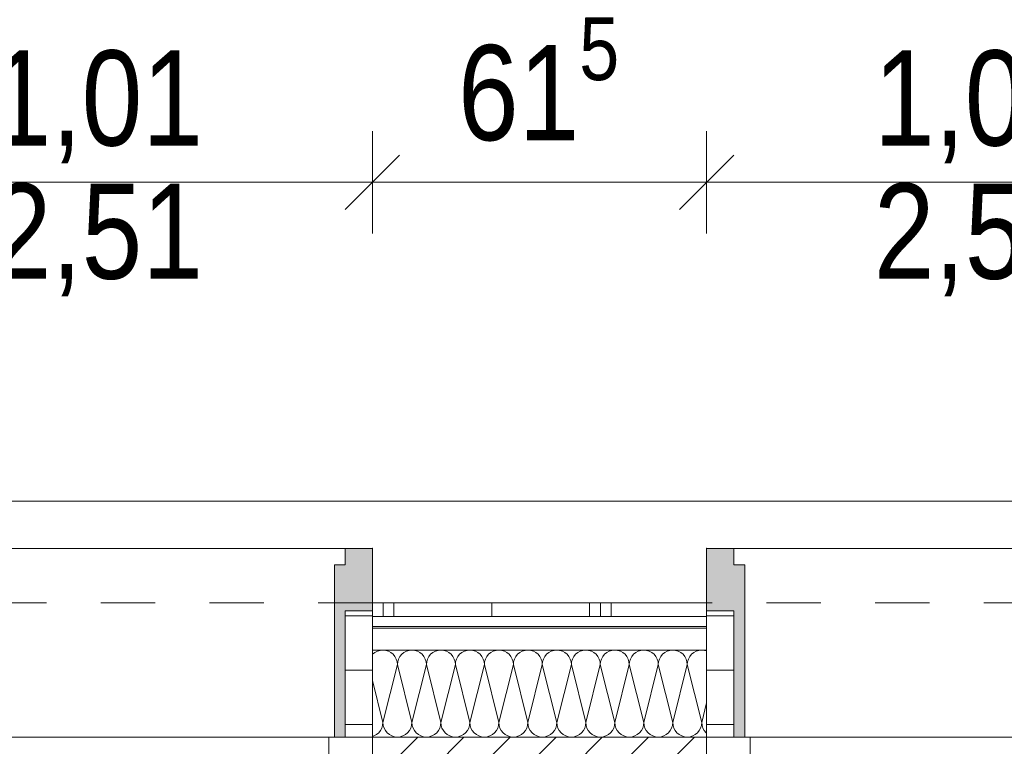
# Model space of a CAD drawing. Header units: metres. Extents: x -79 to 740, y -195 to 69.
# Tile 198 of 256: x 14.13 to 15.94, y 24.86 to 26.2. Entities that reach past the tile are written whole.
import ezdxf

# ---------------------------------------------------------------- set-up
doc = ezdxf.new("R2010")
doc.units = ezdxf.units.M
doc.header["$MEASUREMENT"] = 0
doc.linetypes.add('Strichlinie eng', pattern=[0.115, 0.075, -0.04])
for name, color, linetype in [('70 Entwässerung_Regenwasser', 7, 'Continuous'), ('95 Ausführungsplanung Bemaßung', 7, 'Continuous'), ('Neubau_10 Wand außen', 7, 'Continuous')]:
    doc.layers.add(name, color=color, linetype=linetype)
doc.styles.add('ERSTELLTER_STIL_2', font='ARIALN.TTF')
doc.dimstyles.new('ERSTELLTER_STIL__10', dxfattribs={"dimtxt": 0.175, "dimasz": 0.095143, "dimexe": 0.18, "dimexo": 0.0625, "dimgap": 0, "dimtad": 1, "dimtih": 1, "dimtoh": 1, "dimzin": 0, "dimdsep": 46, "dimtxsty": 'ERSTELLTER_STIL_2', "dimblk": 'ARROWHEAD_6', "dimblk1": 'ARROWHEAD_6', "dimblk2": 'ARROWHEAD_6', "dimcen": 0.09, "dimse1": 1, "dimse2": 1, "dimclrd": 7, "dimclre": 7, "dimclrt": 7, "dimazin": 0, "dimtfac": 1, "dimtdec": 4, "dimtmove": 0, "dimatfit": 3, "dimfxl": 1, "dimtolj": 1, "dimtzin": 0, "dimarcsym": 0})
pattern_1 = [(0, (0, 0), (0, 0.1), [])]

# ---------------------------------------------------------------- blocks, each defined once
blk = doc.blocks.new('*X135')
at = {"layer": 'Neubau_10 Wand außen', "color": 8, "linetype": 'Continuous', "lineweight": 9}
for p, q in [((14.7811, 25.0291), (14.7807, 25.0285)), ((14.7852, 25.0324), (14.7811, 25.0291)), ((14.7898, 25.0349), (14.7852, 25.0324)), ((14.7948, 25.0364), (14.7898, 25.0349)), ((14.8, 25.0369), (14.7948, 25.0364)), ((14.8052, 25.0364), (14.8, 25.0369)), ((14.8102, 25.0349), (14.8052, 25.0364)), ((14.8148, 25.0324), (14.8102, 25.0349)), ((14.8189, 25.0291), (14.8148, 25.0324)), ((14.8222, 25.025), (14.8189, 25.0291)), ((14.8246, 25.0204), (14.8222, 25.025)), ((14.8312, 25.025), (14.8287, 25.0204)), ((14.8345, 25.0291), (14.8312, 25.025)), ((14.8385, 25.0324), (14.8345, 25.0291)), ((14.8431, 25.0349), (14.8385, 25.0324)), ((14.8481, 25.0364), (14.8431, 25.0349)), ((14.8533, 25.0369), (14.8481, 25.0364)), ((14.8585, 25.0364), (14.8533, 25.0369)), ((14.8635, 25.0349), (14.8585, 25.0364)), ((14.8681, 25.0324), (14.8635, 25.0349)), ((14.8722, 25.0291), (14.8681, 25.0324)), ((14.8755, 25.025), (14.8722, 25.0291)), ((14.878, 25.0204), (14.8755, 25.025)), ((14.8845, 25.025), (14.882, 25.0204)), ((14.8878, 25.0291), (14.8845, 25.025)), ((14.8919, 25.0324), (14.8878, 25.0291)), ((14.8965, 25.0349), (14.8919, 25.0324)), ((14.9015, 25.0364), (14.8965, 25.0349)), ((14.9067, 25.0369), (14.9015, 25.0364)), ((14.9119, 25.0364), (14.9067, 25.0369)), ((14.9169, 25.0349), (14.9119, 25.0364)), ((14.9215, 25.0324), (14.9169, 25.0349)), ((14.9255, 25.0291), (14.9215, 25.0324)), ((14.9288, 25.025), (14.9255, 25.0291)), ((14.9313, 25.0204), (14.9288, 25.025)), ((14.9378, 25.025), (14.9354, 25.0204)), ((14.9411, 25.0291), (14.9378, 25.025)), ((14.9452, 25.0324), (14.9411, 25.0291)), ((14.9498, 25.0349), (14.9452, 25.0324)), ((14.9548, 25.0364), (14.9498, 25.0349)), ((14.96, 25.0369), (14.9548, 25.0364)), ((14.9652, 25.0364), (14.96, 25.0369)), ((14.9702, 25.0349), (14.9652, 25.0364)), ((14.9748, 25.0324), (14.9702, 25.0349)), ((14.9789, 25.0291), (14.9748, 25.0324)), ((14.9822, 25.025), (14.9789, 25.0291)), ((14.9846, 25.0204), (14.9822, 25.025)), ((14.9912, 25.025), (14.9887, 25.0204)), ((14.9945, 25.0291), (14.9912, 25.025)), ((14.9985, 25.0324), (14.9945, 25.0291)), ((15.0031, 25.0349), (14.9985, 25.0324)), ((15.0081, 25.0364), (15.0031, 25.0349)), ((15.0133, 25.0369), (15.0081, 25.0364)), ((15.0185, 25.0364), (15.0133, 25.0369)), ((15.0235, 25.0349), (15.0185, 25.0364)), ((15.0281, 25.0324), (15.0235, 25.0349)), ((15.0322, 25.0291), (15.0281, 25.0324)), ((15.0355, 25.025), (15.0322, 25.0291)), ((15.038, 25.0204), (15.0355, 25.025)), ((15.0445, 25.025), (15.042, 25.0204)), ((15.0478, 25.0291), (15.0445, 25.025)), ((15.0519, 25.0324), (15.0478, 25.0291)), ((15.0565, 25.0349), (15.0519, 25.0324)), ((15.0615, 25.0364), (15.0565, 25.0349)), ((15.0667, 25.0369), (15.0615, 25.0364)), ((15.0719, 25.0364), (15.0667, 25.0369)), ((15.0769, 25.0349), (15.0719, 25.0364)), ((15.0815, 25.0324), (15.0769, 25.0349)), ((15.0855, 25.0291), (15.0815, 25.0324)), ((15.0888, 25.025), (15.0855, 25.0291)), ((15.0913, 25.0204), (15.0888, 25.025)), ((15.0978, 25.025), (15.0954, 25.0204)), ((15.1011, 25.0291), (15.0978, 25.025)), ((15.1052, 25.0324), (15.1011, 25.0291)), ((15.1098, 25.0349), (15.1052, 25.0324)), ((15.1148, 25.0364), (15.1098, 25.0349)), ((15.12, 25.0369), (15.1148, 25.0364)), ((15.1252, 25.0364), (15.12, 25.0369)), ((15.1302, 25.0349), (15.1252, 25.0364)), ((15.1348, 25.0324), (15.1302, 25.0349)), ((15.1389, 25.0291), (15.1348, 25.0324)), ((15.1422, 25.025), (15.1389, 25.0291)), ((15.1446, 25.0204), (15.1422, 25.025)), ((15.1512, 25.025), (15.1487, 25.0204)), ((15.1545, 25.0291), (15.1512, 25.025)), ((15.1585, 25.0324), (15.1545, 25.0291)), ((15.1631, 25.0349), (15.1585, 25.0324)), ((15.1681, 25.0364), (15.1631, 25.0349)), ((15.1733, 25.0369), (15.1681, 25.0364)), ((15.1785, 25.0364), (15.1733, 25.0369)), ((15.1835, 25.0349), (15.1785, 25.0364)), ((15.1881, 25.0324), (15.1835, 25.0349)), ((15.1922, 25.0291), (15.1881, 25.0324)), ((15.1955, 25.025), (15.1922, 25.0291)), ((15.198, 25.0204), (15.1955, 25.025)), ((15.2045, 25.025), (15.202, 25.0204)), ((15.2078, 25.0291), (15.2045, 25.025)), ((15.2119, 25.0324), (15.2078, 25.0291)), ((15.2165, 25.0349), (15.2119, 25.0324)), ((15.2215, 25.0364), (15.2165, 25.0349)), ((15.2267, 25.0369), (15.2215, 25.0364)), ((15.2319, 25.0364), (15.2267, 25.0369)), ((15.2369, 25.0349), (15.2319, 25.0364)), ((15.2415, 25.0324), (15.2369, 25.0349)), ((15.2455, 25.0291), (15.2415, 25.0324)), ((15.2488, 25.025), (15.2455, 25.0291)), ((15.2513, 25.0204), (15.2488, 25.025)), ((15.2578, 25.025), (15.2554, 25.0204)), ((15.2611, 25.0291), (15.2578, 25.025)), ((15.2652, 25.0324), (15.2611, 25.0291)), ((15.2698, 25.0349), (15.2652, 25.0324)), ((15.2748, 25.0364), (15.2698, 25.0349)), ((15.28, 25.0369), (15.2748, 25.0364)), ((15.2852, 25.0364), (15.28, 25.0369)), ((15.2902, 25.0349), (15.2852, 25.0364)), ((15.2948, 25.0324), (15.2902, 25.0349)), ((15.2989, 25.0291), (15.2948, 25.0324)), ((15.3022, 25.025), (15.2989, 25.0291)), ((15.3046, 25.0204), (15.3022, 25.025)), ((15.3112, 25.025), (15.3087, 25.0204)), ((15.3145, 25.0291), (15.3112, 25.025)), ((15.3185, 25.0324), (15.3145, 25.0291)), ((15.3231, 25.0349), (15.3185, 25.0324)), ((15.3281, 25.0364), (15.3231, 25.0349)), ((15.3333, 25.0369), (15.3281, 25.0364)), ((15.3385, 25.0364), (15.3333, 25.0369)), ((15.3435, 25.0349), (15.3385, 25.0364)), ((15.3481, 25.0324), (15.3435, 25.0349)), ((15.3522, 25.0291), (15.3481, 25.0324)), ((15.3555, 25.025), (15.3522, 25.0291)), ((15.358, 25.0204), (15.3555, 25.025)), ((15.3645, 25.025), (15.362, 25.0204)), ((15.3678, 25.0291), (15.3645, 25.025)), ((15.3719, 25.0324), (15.3678, 25.0291)), ((15.3765, 25.0349), (15.3719, 25.0324)), ((15.3815, 25.0364), (15.3765, 25.0349)), ((15.3867, 25.0369), (15.3815, 25.0364)), ((15.3919, 25.0364), (15.3867, 25.0369)), ((15.3957, 25.0352), (15.3919, 25.0364)), ((14.8267, 25.0102), (14.8, 24.9036)), ((14.8262, 25.0154), (14.8246, 25.0204)), ((14.8267, 25.0102), (14.8262, 25.0154)), ((14.8272, 25.0154), (14.8267, 25.0102)), ((14.8267, 25.0102), (14.8533, 24.9036)), ((14.8287, 25.0204), (14.8272, 25.0154)), ((14.88, 25.0102), (14.8533, 24.9036)), ((14.8795, 25.0154), (14.878, 25.0204)), ((14.88, 25.0102), (14.8795, 25.0154)), ((14.8805, 25.0154), (14.88, 25.0102)), ((14.88, 25.0102), (14.9067, 24.9036)), ((14.882, 25.0204), (14.8805, 25.0154)), ((14.9333, 25.0102), (14.9067, 24.9036)), ((14.9328, 25.0154), (14.9313, 25.0204)), ((14.9333, 25.0102), (14.9328, 25.0154)), ((14.9338, 25.0154), (14.9333, 25.0102)), ((14.9333, 25.0102), (14.96, 24.9036)), ((14.9354, 25.0204), (14.9338, 25.0154)), ((14.9867, 25.0102), (14.96, 24.9036)), ((14.9862, 25.0154), (14.9846, 25.0204)), ((14.9867, 25.0102), (14.9862, 25.0154)), ((14.9872, 25.0154), (14.9867, 25.0102)), ((14.9867, 25.0102), (15.0133, 24.9036)), ((14.9887, 25.0204), (14.9872, 25.0154)), ((15.04, 25.0102), (15.0133, 24.9036)), ((15.0395, 25.0154), (15.038, 25.0204)), ((15.04, 25.0102), (15.0395, 25.0154)), ((15.0405, 25.0154), (15.04, 25.0102)), ((15.04, 25.0102), (15.0667, 24.9036)), ((15.042, 25.0204), (15.0405, 25.0154)), ((15.0933, 25.0102), (15.0667, 24.9036)), ((15.0928, 25.0154), (15.0913, 25.0204)), ((15.0933, 25.0102), (15.0928, 25.0154)), ((15.0938, 25.0154), (15.0933, 25.0102)), ((15.0933, 25.0102), (15.12, 24.9036)), ((15.0954, 25.0204), (15.0938, 25.0154)), ((15.1467, 25.0102), (15.12, 24.9036)), ((15.1462, 25.0154), (15.1446, 25.0204)), ((15.1467, 25.0102), (15.1462, 25.0154)), ((15.1472, 25.0154), (15.1467, 25.0102)), ((15.1467, 25.0102), (15.1733, 24.9036)), ((15.1487, 25.0204), (15.1472, 25.0154)), ((15.2, 25.0102), (15.1733, 24.9036)), ((15.1995, 25.0154), (15.198, 25.0204)), ((15.2, 25.0102), (15.1995, 25.0154)), ((15.2005, 25.0154), (15.2, 25.0102)), ((15.2, 25.0102), (15.2267, 24.9036)), ((15.202, 25.0204), (15.2005, 25.0154)), ((15.2533, 25.0102), (15.2267, 24.9036)), ((15.2528, 25.0154), (15.2513, 25.0204)), ((15.2533, 25.0102), (15.2528, 25.0154)), ((15.2538, 25.0154), (15.2533, 25.0102)), ((15.2533, 25.0102), (15.28, 24.9036)), ((15.2554, 25.0204), (15.2538, 25.0154)), ((15.3067, 25.0102), (15.28, 24.9036)), ((15.3062, 25.0154), (15.3046, 25.0204)), ((15.3067, 25.0102), (15.3062, 25.0154)), ((15.3072, 25.0154), (15.3067, 25.0102)), ((15.3067, 25.0102), (15.3333, 24.9036)), ((15.3087, 25.0204), (15.3072, 25.0154)), ((15.36, 25.0102), (15.3333, 24.9036)), ((15.3595, 25.0154), (15.358, 25.0204)), ((15.36, 25.0102), (15.3595, 25.0154)), ((15.3605, 25.0154), (15.36, 25.0102)), ((15.36, 25.0102), (15.3867, 24.9036)), ((15.362, 25.0204), (15.3605, 25.0154)), ((14.7807, 24.9808), (14.8, 24.9036)), ((15.3957, 24.9397), (15.3867, 24.9036)), ((14.798, 24.8934), (14.7995, 24.8984)), ((14.7995, 24.8984), (14.8, 24.9036)), ((14.8, 24.9036), (14.8005, 24.8984)), ((14.8005, 24.8984), (14.802, 24.8934)), ((14.8513, 24.8934), (14.8528, 24.8984)), ((14.8528, 24.8984), (14.8533, 24.9036)), ((14.8533, 24.9036), (14.8538, 24.8984)), ((14.8538, 24.8984), (14.8554, 24.8934)), ((14.9046, 24.8934), (14.9062, 24.8984)), ((14.9062, 24.8984), (14.9067, 24.9036)), ((14.9067, 24.9036), (14.9072, 24.8984)), ((14.9072, 24.8984), (14.9087, 24.8934)), ((14.958, 24.8934), (14.9595, 24.8984)), ((14.9595, 24.8984), (14.96, 24.9036)), ((14.96, 24.9036), (14.9605, 24.8984)), ((14.9605, 24.8984), (14.962, 24.8934)), ((15.0113, 24.8934), (15.0128, 24.8984)), ((15.0128, 24.8984), (15.0133, 24.9036)), ((15.0133, 24.9036), (15.0138, 24.8984)), ((15.0138, 24.8984), (15.0154, 24.8934)), ((15.0646, 24.8934), (15.0662, 24.8984)), ((15.0662, 24.8984), (15.0667, 24.9036)), ((15.0667, 24.9036), (15.0672, 24.8984)), ((15.0672, 24.8984), (15.0687, 24.8934)), ((15.118, 24.8934), (15.1195, 24.8984)), ((15.1195, 24.8984), (15.12, 24.9036)), ((15.12, 24.9036), (15.1205, 24.8984)), ((15.1205, 24.8984), (15.122, 24.8934)), ((15.1713, 24.8934), (15.1728, 24.8984)), ((15.1728, 24.8984), (15.1733, 24.9036)), ((15.1733, 24.9036), (15.1738, 24.8984)), ((15.1738, 24.8984), (15.1754, 24.8934)), ((15.2246, 24.8934), (15.2262, 24.8984)), ((15.2262, 24.8984), (15.2267, 24.9036)), ((15.2267, 24.9036), (15.2272, 24.8984)), ((15.2272, 24.8984), (15.2287, 24.8934)), ((15.278, 24.8934), (15.2795, 24.8984)), ((15.2795, 24.8984), (15.28, 24.9036)), ((15.28, 24.9036), (15.2805, 24.8984)), ((15.2805, 24.8984), (15.282, 24.8934)), ((15.3313, 24.8934), (15.3328, 24.8984)), ((15.3328, 24.8984), (15.3333, 24.9036)), ((15.3333, 24.9036), (15.3338, 24.8984)), ((15.3338, 24.8984), (15.3354, 24.8934)), ((15.3846, 24.8934), (15.3862, 24.8984)), ((15.3862, 24.8984), (15.3867, 24.9036)), ((15.3867, 24.9036), (15.3872, 24.8984)), ((15.3872, 24.8984), (15.3887, 24.8934)), ((14.7807, 24.8781), (14.7835, 24.8789)), ((14.7835, 24.8789), (14.7881, 24.8814)), ((14.7881, 24.8814), (14.7922, 24.8847)), ((14.7922, 24.8847), (14.7955, 24.8888)), ((14.7955, 24.8888), (14.798, 24.8934)), ((14.802, 24.8934), (14.8045, 24.8888)), ((14.8045, 24.8888), (14.8078, 24.8847)), ((14.8078, 24.8847), (14.8119, 24.8814)), ((14.8119, 24.8814), (14.8165, 24.8789)), ((14.8165, 24.8789), (14.8215, 24.8774)), ((14.8215, 24.8774), (14.8267, 24.8769)), ((14.8267, 24.8769), (14.8319, 24.8774)), ((14.8319, 24.8774), (14.8369, 24.8789)), ((14.8369, 24.8789), (14.8415, 24.8814)), ((14.8415, 24.8814), (14.8455, 24.8847)), ((14.8455, 24.8847), (14.8488, 24.8888)), ((14.8488, 24.8888), (14.8513, 24.8934)), ((14.8554, 24.8934), (14.8578, 24.8888)), ((14.8578, 24.8888), (14.8611, 24.8847)), ((14.8611, 24.8847), (14.8652, 24.8814)), ((14.8652, 24.8814), (14.8698, 24.8789)), ((14.8698, 24.8789), (14.8748, 24.8774)), ((14.8748, 24.8774), (14.88, 24.8769)), ((14.88, 24.8769), (14.8852, 24.8774)), ((14.8852, 24.8774), (14.8902, 24.8789)), ((14.8902, 24.8789), (14.8948, 24.8814)), ((14.8948, 24.8814), (14.8989, 24.8847)), ((14.8989, 24.8847), (14.9022, 24.8888)), ((14.9022, 24.8888), (14.9046, 24.8934)), ((14.9087, 24.8934), (14.9112, 24.8888)), ((14.9112, 24.8888), (14.9145, 24.8847)), ((14.9145, 24.8847), (14.9185, 24.8814)), ((14.9185, 24.8814), (14.9231, 24.8789)), ((14.9231, 24.8789), (14.9281, 24.8774)), ((14.9281, 24.8774), (14.9333, 24.8769)), ((14.9333, 24.8769), (14.9385, 24.8774)), ((14.9385, 24.8774), (14.9435, 24.8789)), ((14.9435, 24.8789), (14.9481, 24.8814)), ((14.9481, 24.8814), (14.9522, 24.8847)), ((14.9522, 24.8847), (14.9555, 24.8888)), ((14.9555, 24.8888), (14.958, 24.8934)), ((14.962, 24.8934), (14.9645, 24.8888)), ((14.9645, 24.8888), (14.9678, 24.8847)), ((14.9678, 24.8847), (14.9719, 24.8814)), ((14.9719, 24.8814), (14.9765, 24.8789)), ((14.9765, 24.8789), (14.9815, 24.8774)), ((14.9815, 24.8774), (14.9867, 24.8769)), ((14.9867, 24.8769), (14.9919, 24.8774)), ((14.9919, 24.8774), (14.9969, 24.8789)), ((14.9969, 24.8789), (15.0015, 24.8814)), ((15.0015, 24.8814), (15.0055, 24.8847)), ((15.0055, 24.8847), (15.0088, 24.8888)), ((15.0088, 24.8888), (15.0113, 24.8934)), ((15.0154, 24.8934), (15.0178, 24.8888)), ((15.0178, 24.8888), (15.0211, 24.8847)), ((15.0211, 24.8847), (15.0252, 24.8814)), ((15.0252, 24.8814), (15.0298, 24.8789)), ((15.0298, 24.8789), (15.0348, 24.8774)), ((15.0348, 24.8774), (15.04, 24.8769)), ((15.04, 24.8769), (15.0452, 24.8774)), ((15.0452, 24.8774), (15.0502, 24.8789)), ((15.0502, 24.8789), (15.0548, 24.8814)), ((15.0548, 24.8814), (15.0589, 24.8847)), ((15.0589, 24.8847), (15.0622, 24.8888)), ((15.0622, 24.8888), (15.0646, 24.8934)), ((15.0687, 24.8934), (15.0712, 24.8888)), ((15.0712, 24.8888), (15.0745, 24.8847)), ((15.0745, 24.8847), (15.0785, 24.8814)), ((15.0785, 24.8814), (15.0831, 24.8789)), ((15.0831, 24.8789), (15.0881, 24.8774)), ((15.0881, 24.8774), (15.0933, 24.8769)), ((15.0933, 24.8769), (15.0985, 24.8774)), ((15.0985, 24.8774), (15.1035, 24.8789)), ((15.1035, 24.8789), (15.1081, 24.8814)), ((15.1081, 24.8814), (15.1122, 24.8847)), ((15.1122, 24.8847), (15.1155, 24.8888)), ((15.1155, 24.8888), (15.118, 24.8934)), ((15.122, 24.8934), (15.1245, 24.8888)), ((15.1245, 24.8888), (15.1278, 24.8847)), ((15.1278, 24.8847), (15.1319, 24.8814)), ((15.1319, 24.8814), (15.1365, 24.8789)), ((15.1365, 24.8789), (15.1415, 24.8774)), ((15.1415, 24.8774), (15.1467, 24.8769)), ((15.1467, 24.8769), (15.1519, 24.8774)), ((15.1519, 24.8774), (15.1569, 24.8789)), ((15.1569, 24.8789), (15.1615, 24.8814)), ((15.1615, 24.8814), (15.1655, 24.8847)), ((15.1655, 24.8847), (15.1688, 24.8888)), ((15.1688, 24.8888), (15.1713, 24.8934)), ((15.1754, 24.8934), (15.1778, 24.8888)), ((15.1778, 24.8888), (15.1811, 24.8847)), ((15.1811, 24.8847), (15.1852, 24.8814)), ((15.1852, 24.8814), (15.1898, 24.8789)), ((15.1898, 24.8789), (15.1948, 24.8774)), ((15.1948, 24.8774), (15.2, 24.8769)), ((15.2, 24.8769), (15.2052, 24.8774)), ((15.2052, 24.8774), (15.2102, 24.8789)), ((15.2102, 24.8789), (15.2148, 24.8814)), ((15.2148, 24.8814), (15.2189, 24.8847)), ((15.2189, 24.8847), (15.2222, 24.8888)), ((15.2222, 24.8888), (15.2246, 24.8934)), ((15.2287, 24.8934), (15.2312, 24.8888)), ((15.2312, 24.8888), (15.2345, 24.8847)), ((15.2345, 24.8847), (15.2385, 24.8814)), ((15.2385, 24.8814), (15.2431, 24.8789)), ((15.2431, 24.8789), (15.2481, 24.8774)), ((15.2481, 24.8774), (15.2533, 24.8769)), ((15.2533, 24.8769), (15.2585, 24.8774)), ((15.2585, 24.8774), (15.2635, 24.8789)), ((15.2635, 24.8789), (15.2681, 24.8814)), ((15.2681, 24.8814), (15.2722, 24.8847)), ((15.2722, 24.8847), (15.2755, 24.8888)), ((15.2755, 24.8888), (15.278, 24.8934)), ((15.282, 24.8934), (15.2845, 24.8888)), ((15.2845, 24.8888), (15.2878, 24.8847)), ((15.2878, 24.8847), (15.2919, 24.8814)), ((15.2919, 24.8814), (15.2965, 24.8789)), ((15.2965, 24.8789), (15.3015, 24.8774)), ((15.3015, 24.8774), (15.3067, 24.8769)), ((15.3067, 24.8769), (15.3119, 24.8774)), ((15.3119, 24.8774), (15.3169, 24.8789)), ((15.3169, 24.8789), (15.3215, 24.8814)), ((15.3215, 24.8814), (15.3255, 24.8847)), ((15.3255, 24.8847), (15.3288, 24.8888)), ((15.3288, 24.8888), (15.3313, 24.8934)), ((15.3354, 24.8934), (15.3378, 24.8888)), ((15.3378, 24.8888), (15.3411, 24.8847)), ((15.3411, 24.8847), (15.3452, 24.8814)), ((15.3452, 24.8814), (15.3498, 24.8789)), ((15.3498, 24.8789), (15.3548, 24.8774)), ((15.3548, 24.8774), (15.36, 24.8769)), ((15.36, 24.8769), (15.3652, 24.8774)), ((15.3652, 24.8774), (15.3702, 24.8789)), ((15.3702, 24.8789), (15.3748, 24.8814)), ((15.3748, 24.8814), (15.3789, 24.8847)), ((15.3789, 24.8847), (15.3822, 24.8888)), ((15.3822, 24.8888), (15.3846, 24.8934)), ((15.3887, 24.8934), (15.3912, 24.8888)), ((15.3912, 24.8888), (15.3945, 24.8847)), ((15.3945, 24.8847), (15.3957, 24.8837))]:
    blk.add_line(p, q, dxfattribs=at)
blk = doc.blocks.new('1-Flügelfenster 27_5')
at = {"layer": 'Neubau_10 Wand außen', "linetype": 'Continuous', "lineweight": 13}
for points in [[(-0.505, -0.387), (-0.505, -0.417), (-0.455, -0.417), (-0.455, -0.387), (-0.435, -0.387), (-0.435, -0.07), (-0.455, -0.07), (-0.455, -0.302), (-0.505, -0.302)], [(0.505, -0.387), (0.505, -0.302), (0.455, -0.302), (0.455, -0.07), (0.435, -0.07), (0.435, -0.387), (0.455, -0.387), (0.455, -0.417), (0.505, -0.417)]]:
    blk.add_hatch(color=9, dxfattribs=at).paths.add_polyline_path(points)
h = blk.add_hatch(dxfattribs=at)
h.set_pattern_fill('Holz_Schalung_liegend_10_5B', color=9, style=0, pattern_type=2)
h.set_pattern_definition(pattern_1)
h.paths.add_polyline_path([(-0.505, -0.07), (-0.505, -0.302), (-0.455, -0.302), (-0.455, -0.07)])
h = blk.add_hatch(dxfattribs=at)
h.set_pattern_fill('Holz_Schalung_liegend_10_5B', color=9, style=0, pattern_type=2)
h.set_pattern_definition(pattern_1)
h.paths.add_polyline_path([(0.505, -0.07), (0.455, -0.07), (0.455, -0.302), (0.505, -0.302)])
at = {"layer": 'Neubau_10 Wand außen', "color": 7, "linetype": 'Continuous', "lineweight": 13}
for p, q in [((-0.505, 0.185), (-0.49, 0.185)), ((-0.49, 0), (-0.49, 0.185)), ((0.505, 0.185), (0.49, 0.185)), ((0.49, 0), (0.49, 0.185)), ((-0.505, -0.07), (-0.505, 0)), ((-0.505, -0.07), (-0.505, 0)), ((0.505, -0.07), (0.505, 0)), ((0.505, -0.07), (0.505, 0)), ((-0.505, -0.23), (-0.505, -0.07)), ((0.505, -0.23), (0.505, -0.07)), ((-0.505, -0.27), (-0.505, -0.23)), ((0.505, -0.27), (0.505, -0.23)), ((-0.505, -0.292), (-0.505, -0.27)), ((0.505, -0.292), (0.505, -0.27)), ((-0.505, -0.317), (-0.505, -0.292)), ((0.505, -0.317), (0.505, -0.292))]:
    blk.add_line(p, q, dxfattribs=at)
at = {"layer": 'Neubau_10 Wand außen', "color": 7, "linetype": 'Continuous', "lineweight": 9}
for p, q in [((-0.49, 0.185), (0.49, 0.185)), ((-0.445, -0.03), (-0.445, 0.04)), ((-0.445, 0.04), (-0.365, 0.04)), ((-0.365, 0.04), (0.365, 0.04)), ((-0.365, 0.04), (-0.365, -0.03)), ((0.365, -0.03), (0.365, 0.04)), ((0.365, 0.04), (0.445, 0.04)), ((0.445, 0.04), (0.445, -0.03)), ((-0.505, 0), (-0.445, 0)), ((-0.445, 0), (-0.445, -0.03)), ((0.445, -0.03), (0.445, 0)), ((0.445, 0), (0.505, 0)), ((-0.445, -0.03), (-0.425, -0.03)), ((-0.365, -0.03), (-0.445, -0.03)), ((-0.425, -0.03), (-0.425, -0.07)), ((0.365, -0.03), (-0.365, -0.03)), ((0.445, -0.03), (0.365, -0.03)), ((0.425, -0.07), (0.425, -0.03)), ((0.425, -0.03), (0.445, -0.03)), ((-0.425, -0.07), (-0.505, -0.07)), ((-0.455, -0.302), (-0.455, -0.07)), ((-0.455, -0.07), (-0.435, -0.07)), ((-0.435, -0.07), (-0.435, -0.387)), ((0.425, -0.07), (-0.425, -0.07)), ((0.505, -0.07), (0.425, -0.07)), ((0.455, -0.07), (0.435, -0.07)), ((0.435, -0.07), (0.435, -0.387)), ((0.455, -0.302), (0.455, -0.07)), ((-0.505, -0.387), (-0.505, -0.302)), ((-0.505, -0.302), (-0.455, -0.302)), ((0.505, -0.302), (0.455, -0.302)), ((0.505, -0.387), (0.505, -0.302)), ((-0.505, -0.417), (-0.505, -0.387)), ((-0.435, -0.387), (-0.455, -0.387)), ((-0.455, -0.387), (-0.455, -0.417)), ((0.435, -0.387), (0.455, -0.387)), ((0.455, -0.387), (0.455, -0.417)), ((0.505, -0.417), (0.505, -0.387)), ((-0.455, -0.417), (-0.505, -0.417)), ((-0.505, -0.417), (0.505, -0.417)), ((0.455, -0.417), (0.505, -0.417))]:
    blk.add_line(p, q, dxfattribs=at)
at = {"layer": 'Neubau_10 Wand außen', "color": 9, "linetype": 'Continuous', "lineweight": 13}
for p, q in [((-0.365, 0.01), (0.365, 0.01)), ((0.365, 0), (-0.365, 0))]:
    blk.add_line(p, q, dxfattribs=at)
at = {"layer": 'Neubau_10 Wand außen', "color": 7, "linetype": 'Strichlinie eng', "lineweight": 9}
blk.add_line((-0.505, -0.317), (0.505, -0.317), dxfattribs=at)
at = {"layer": 'Neubau_10 Wand außen', "color": 7, "linetype": 'Continuous', "lineweight": 9, "flags": 128}
for points in [[(-0.505, -0.07), (-0.455, -0.07), (-0.455, -0.302), (-0.505, -0.302)], [(0.505, -0.07), (0.455, -0.07), (0.455, -0.302), (0.505, -0.302)]]:
    blk.add_lwpolyline(points, close=True, dxfattribs=at)
at = {"layer": 'Neubau_10 Wand außen', "color": 7, "linetype": 'Continuous', "lineweight": 9}
for p in [(-0.505, -0.417), (0.505, -0.417)]:
    blk.add_point(p, dxfattribs=at)
blk = doc.blocks.new('*D774')
at = {"layer": '95 Ausführungsplanung Bemaßung', "color": 7, "linetype": 'Continuous', "lineweight": 9}
for p, q in [((5.3857, 26.6033), (5.3857, 26.7911)), ((18.6802, 26.6033), (18.6802, 26.7911)), ((5.4358, 26.7473), (5.3356, 26.6471)), ((18.7303, 26.7473), (18.6301, 26.6471)), ((5.1882, 26.6972), (5.3857, 26.6972)), ((5.3857, 26.6972), (18.6802, 26.6972))]:
    blk.add_line(p, q, dxfattribs=at)
at = {"layer": '95 Ausführungsplanung Bemaßung', "color": 7, "lineweight": 9, "char_height": 0.175, "attachment_point": 7, "style": 'ERSTELLTER_STIL_2'}
for s, insert in [('\\A1;{\\pql;\\fArial Narrow|b0|i0|c0|p0;\\W1.000000;13,29\\fArial Narrow|b0|i0|c0|p0;\\W1.000000;\\A1{\\H.66x;\\S5^  ;}}', (11.7423, 26.6915)), ('\\A1;{\\pql;\\fArial Narrow|b0|i0|c0|p0;\\W1.000000;26}', (18.4048, 26.7322))]:
    blk.add_mtext(s, dxfattribs=dict(at, insert=insert))
blk = doc.blocks.new('ARROWHEAD_6')
at = {"color": 0, "linetype": 'Continuous', "lineweight": 0}
for p, q in [((-0.5, -0.5), (0.5, 0.5)), ((0, 0), (-1, 0))]:
    blk.add_line(p, q, dxfattribs=at)
blk = doc.blocks.new('*D777')
at = {"layer": '95 Ausführungsplanung Bemaßung', "color": 7, "linetype": 'Continuous', "lineweight": 9}
for p, q in [((5.1882, 27.0033), (5.1882, 27.1911)), ((19.0423, 27.0033), (19.0423, 27.1911)), ((5.2383, 27.1473), (5.1381, 27.0471)), ((18.9922, 27.0471), (19.0924, 27.1473)), ((5.1131, 27.0972), (5.1882, 27.0972)), ((5.1882, 27.0972), (19.0423, 27.0972)), ((19.0423, 27.0972), (19.1174, 27.0972))]:
    blk.add_line(p, q, dxfattribs=at)
at = {"layer": '95 Ausführungsplanung Bemaßung', "color": 7, "lineweight": 9, "insert": (11.8245, 27.0915), "char_height": 0.175, "attachment_point": 7, "style": 'ERSTELLTER_STIL_2'}
blk.add_mtext('\\A1;{\\pql;\\fArial Narrow|b0|i0|c0|p0;\\W1.000000;13,85\\fArial Narrow|b0|i0|c0|p0;\\W1.000000;\\A1{\\H.66x;\\S5^  ;}}', dxfattribs=at)
blk = doc.blocks.new('*D784')
at = {"layer": '95 Ausführungsplanung Bemaßung', "color": 7, "linetype": 'Continuous', "lineweight": 9}
for p, q in [((13.7707, 25.8033), (13.7707, 25.9911)), ((14.7807, 25.8033), (14.7807, 25.9911)), ((13.8208, 25.9473), (13.7206, 25.8471)), ((14.8308, 25.9473), (14.7306, 25.8471)), ((13.7707, 25.8972), (14.7807, 25.8972))]:
    blk.add_line(p, q, dxfattribs=at)
at = {"layer": '95 Ausführungsplanung Bemaßung', "color": 7, "lineweight": 9, "char_height": 0.175, "attachment_point": 7, "style": 'ERSTELLTER_STIL_2'}
for s, insert in [('\\A1;{\\pql;\\fArial Narrow|b0|i0|c0|p0;\\W1.000000;1,01}', (14.0785, 25.9322)), ('\\A1;{\\pql;\\fArial Narrow|b0|i0|c0|p0;\\W1.000000;2,51}', (14.0785, 25.6872))]:
    blk.add_mtext(s, dxfattribs=dict(at, insert=insert))
blk = doc.blocks.new('*D785')
at = {"layer": '95 Ausführungsplanung Bemaßung', "color": 7, "linetype": 'Continuous', "lineweight": 9}
for p, q in [((14.7807, 25.8033), (14.7807, 25.9911)), ((15.3957, 25.8033), (15.3957, 25.9911)), ((14.8308, 25.9473), (14.7306, 25.8471)), ((15.4458, 25.9473), (15.3456, 25.8471)), ((14.7807, 25.8972), (15.3957, 25.8972))]:
    blk.add_line(p, q, dxfattribs=at)
at = {"layer": '95 Ausführungsplanung Bemaßung', "color": 7, "lineweight": 9, "insert": (14.9383, 25.9235), "char_height": 0.175, "attachment_point": 7, "style": 'ERSTELLTER_STIL_2'}
blk.add_mtext('\\A1;{\\pql;\\fArial Narrow|b0|i0|c0|p0;\\W1.000000;61\\fArial Narrow|b0|i0|c0|p0;\\W1.000000;\\A1{\\H.66x;\\S5^  ;}}', dxfattribs=at)
blk = doc.blocks.new('*D786')
at = {"layer": '95 Ausführungsplanung Bemaßung', "color": 7, "linetype": 'Continuous', "lineweight": 9}
for p, q in [((15.3957, 25.8033), (15.3957, 25.9911)), ((16.4057, 25.8033), (16.4057, 25.9911)), ((15.4458, 25.9473), (15.3456, 25.8471)), ((16.4558, 25.9473), (16.3556, 25.8471)), ((15.3957, 25.8972), (16.4057, 25.8972))]:
    blk.add_line(p, q, dxfattribs=at)
at = {"layer": '95 Ausführungsplanung Bemaßung', "color": 7, "lineweight": 9, "char_height": 0.175, "attachment_point": 7, "style": 'ERSTELLTER_STIL_2'}
for s, insert in [('\\A1;{\\pql;\\fArial Narrow|b0|i0|c0|p0;\\W1.000000;1,01}', (15.7035, 25.9322)), ('\\A1;{\\pql;\\fArial Narrow|b0|i0|c0|p0;\\W1.000000;2,51}', (15.7035, 25.6872))]:
    blk.add_mtext(s, dxfattribs=dict(at, insert=insert))
blk = doc.blocks.new('*D795')
at = {"layer": '95 Ausführungsplanung Bemaßung', "color": 7, "linetype": 'Continuous', "lineweight": 9}
for p, q in [((6.0277, 26.2033), (6.0277, 26.3911)), ((18.6802, 26.2033), (18.6802, 26.3911)), ((6.0778, 26.3473), (5.9777, 26.2471)), ((18.7303, 26.3473), (18.6301, 26.2471)), ((6.0277, 26.2972), (18.6802, 26.2972))]:
    blk.add_line(p, q, dxfattribs=at)
at = {"layer": '95 Ausführungsplanung Bemaßung', "color": 7, "lineweight": 9, "char_height": 0.175, "attachment_point": 7, "style": 'ERSTELLTER_STIL_2'}
for s, insert in [('\\A1;{\\pql;\\fArial Narrow|b0|i0|c0|p0;\\W1.000000;26}', (6.0778, 26.3322)), ('\\A1;{\\pql;\\fArial Narrow|b0|i0|c0|p0;\\W1.000000;12,65}', (12.1005, 26.3322)), ('\\A1;{\\pql;\\fArial Narrow|b0|i0|c0|p0;\\W1.000000;26}', (18.4048, 26.3322))]:
    blk.add_mtext(s, dxfattribs=dict(at, insert=insert))

msp = doc.modelspace()

# ---------------------------------------------------------------- hatches: boundary and pattern name
at = {"layer": 'Neubau_10 Wand außen', "linetype": 'Continuous', "lineweight": 0, "true_color": 0x000000}
h = msp.add_hatch(dxfattribs=at)
h.set_pattern_fill('Metall_Zinkblech_0001', color=18, style=0, pattern_type=2)
h.set_pattern_definition([(90, (0.02, 0), (-0.4, 0), []), (90, (0, 0), (-0.4, 0), []), (90, (-0.02, 0), (-0.4, 0), []), (90, (0.2, 1), (-0.2, 0), [])])
h.paths.add_polyline_path([(14.7807, 25.1239), (14.7807, 25.0989), (15.3957, 25.0989), (15.3957, 25.1239)])
h = msp.add_hatch(dxfattribs=at)
h.set_pattern_fill('Holzwerkstoff_Sperrholz__D2', color=18, style=0, pattern_type=2)
h.set_pattern_definition([(0, (0, 0), (0, 0.03), [])])
h.paths.add_polyline_path([(14.7807, 25.0989), (14.7807, 25.0769), (15.3957, 25.0769), (15.3957, 25.0989)])
h = msp.add_hatch(dxfattribs=at)
h.set_pattern_fill('Beton_Stahlbeton_0001', color=18, style=0, pattern_type=2)
h.set_pattern_definition([(45, (0, 0), (-0.0848528, 0.0848528), []), (45, (-0.04243, 0.04243), (-0.0848528, 0.0848528), [0.09, -0.03])])
h.paths.add_polyline_path([(14.7807, 24.8769), (14.7807, 24.8069), (14.7807, 24.6369), (15.3957, 24.6369), (15.3957, 24.8069), (15.3957, 24.8769)])

# ---------------------------------------------------------------- linework, layer by layer
at = {"layer": '70 Entwässerung_Regenwasser', "color": 140, "linetype": 'Continuous', "lineweight": 18, "true_color": 0x00a8ff}
msp.add_line((5.9393, 25.3105), (18.6183, 25.3105), dxfattribs=at)
at = {"layer": 'Neubau_10 Wand außen', "color": 7, "linetype": 'Continuous', "lineweight": 13}
for p, q in [((14.7807, 25.1239), (14.7807, 25.0989)), ((15.3957, 25.1239), (15.3957, 25.0989)), ((15.3957, 25.0989), (14.7807, 25.0989)), ((14.7807, 25.0989), (14.7807, 25.0769)), ((15.3957, 25.0989), (15.3957, 25.0769)), ((15.3957, 25.0769), (14.7807, 25.0769)), ((14.7807, 25.0769), (14.7807, 25.0369)), ((15.3957, 25.0769), (15.3957, 25.0369)), ((15.3957, 25.0369), (14.7807, 25.0369)), ((14.7807, 25.0369), (14.7807, 24.8769)), ((15.3957, 25.0369), (15.3957, 24.8769)), ((15.3957, 24.8769), (14.7807, 24.8769)), ((14.7807, 24.8769), (14.7807, 24.8069)), ((15.3957, 24.8769), (15.3957, 24.8069))]:
    msp.add_line(p, q, dxfattribs=at)
at = {"layer": 'Neubau_10 Wand außen', "color": 7, "linetype": 'Continuous', "lineweight": 13, "flags": 128}
msp.add_lwpolyline([(15.3957, 25.1239), (14.7807, 25.1239)], dxfattribs=at)

# ---------------------------------------------------------------- block references
at = {"layer": 'Neubau_10 Wand außen', "color": 7, "linetype": 'Continuous', "lineweight": 9, "rotation": 180}
for p in [(14.2757, 24.8069), (15.9007, 24.8069)]:
    msp.add_blockref('1-Flügelfenster 27_5', p, dxfattribs=at)
at = {"layer": 'Neubau_10 Wand außen', "color": 7, "lineweight": 9}
msp.add_blockref('*X135', (0, 0), dxfattribs=at)

# ---------------------------------------------------------------- dimensions: what is measured, and where the dimension line sits
at = {"layer": '95 Ausführungsplanung Bemaßung', "color": 7, "linetype": 'Continuous', "lineweight": 9}
for base, p1, p2, picture, middle in [((19.0423, 27.0972), (5.1882, 25.1239), (19.0423, 25.1239), '*D777', (12.3533, 27.2197)), ((18.6802, 26.6972), (5.3857, 24.8769), (18.6802, 24.8769), '*D774', (12.271, 26.8197)), ((15.3956997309, 25.8972128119), (14.7806997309, 24.8769001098), (15.3956997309, 24.8769001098), '*D785', (15.3071247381, 26.0197128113)), ((18.6802, 26.2972), (6.0277, 24.6369), (18.6802, 24.8769), '*D795', (12.3936, 26.4197)), ((14.7807, 25.8972), (13.7707, 24.8769), (14.7807, 24.8769), '*D784', (14.3051, 26.0197)), ((16.4057, 25.8972), (15.3957, 24.8769), (16.4057, 24.8769), '*D786', (15.9301, 26.0197))]:
    dim = msp.add_linear_dim(base=base, p1=p1, p2=p2, dimstyle='ERSTELLTER_STIL__10', dxfattribs=at)
    dim.commit()
    dim.dimension.update_dxf_attribs({"geometry": picture, "text_midpoint": middle, "dimtype": 160})

doc.saveas('drawing.dxf')
